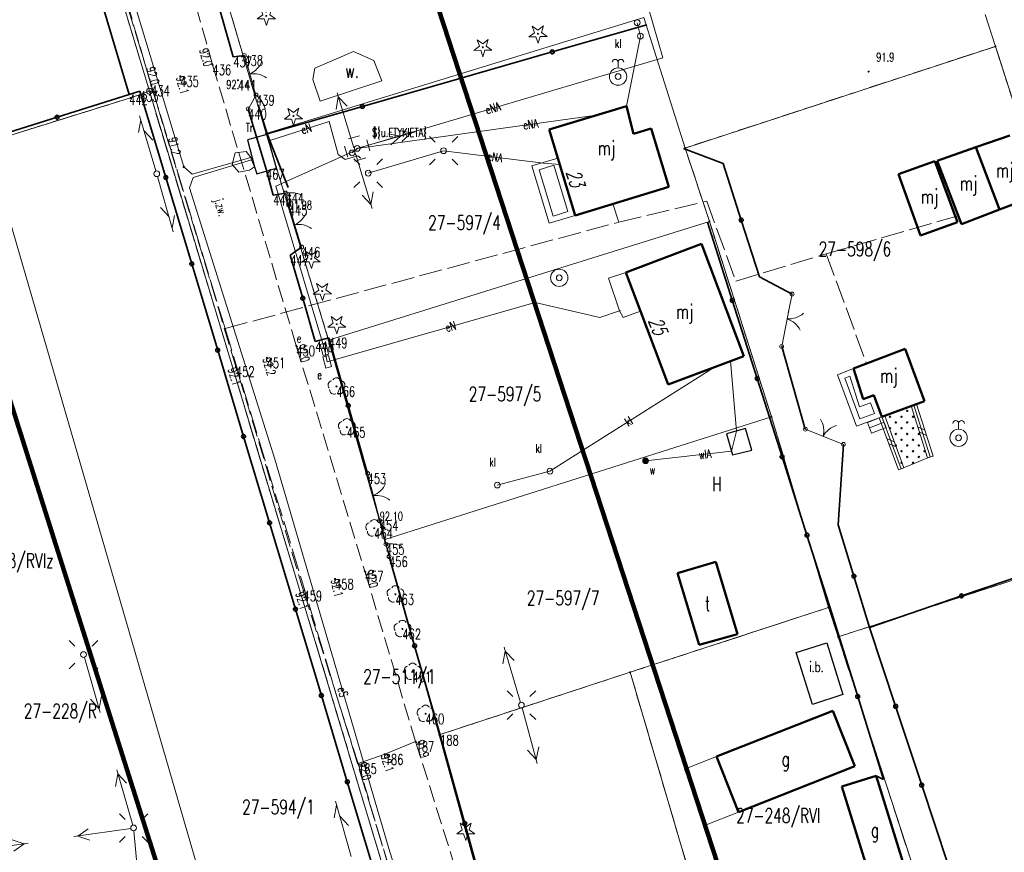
# Model space of a CAD drawing. Header units: metres. Extents: x 7542868 to 7543894, y 5828497 to 5830561.
# Tile 34 of 66: x 7543214 to 7543300, y 5829978 to 5830050. Entities that reach past the tile are written whole.
import ezdxf
from ezdxf.enums import TextEntityAlignment as Align

# ---------------------------------------------------------------- set-up
doc = ezdxf.new("R2010")
doc.units = ezdxf.units.M
for name, pattern in [('1', [0]), ('2_1', [0]), ('2_14', [1, -1]), ('2_BUIB12_02', [0]), ('2_BUIB12_03', [0]), ('2_KTJZ01', [2, 1.5, -0.5]), ('2_PTWP03', [0]), ('3_1', [0]), ('3_EGBB01', [0]), ('3_EGBI17', [0]), ('3_EGBS10', [0]), ('3_EGBS10G', [0]), ('3_EGBT07', [0]), ('3_EGBW14', [0]), ('4_1', [0]), ('4_14', [1, -1]), ('4_SUPE_01', [0]), ('4_SUPK_01', [0]), ('4_SUPT_01', [0]), ('4_SUPT_P_01', [2.5, 2, -0.5]), ('4_SUPW_01', [0]), ('4_SUSM03_02', [0]), ('4_SUUS03', [0]), ('4_SUUS12', [0]), ('GDE', [0]), ('GUK', [2, 1.5, -0.5]), ('GUZ', [1, 0.5, -0.5])]:
    doc.linetypes.add(name, pattern=pattern)
doc.layers.get('0').update_dxf_attribs({"color": 250, "linetype": 'CONTINUOUS', "lineweight": 100})
for name, color, linetype, lineweight in [('BUIB_E_T_6', 7, 'CONTINUOUS', 18), ('BUIB_L_1', 7, 'CONTINUOUS', 18), ('BUIB_L_10', 7, '2_BUIB12_02', 25), ('Dzialki', 7, 'GDE', 18), ('EADTD_T_0', 7, 'CONTINUOUS', 25), ('EGBB_E_T_0', 7, 'CONTINUOUS', 25), ('EGBB_L_0', 7, '3_EGBB01', 50), ('EGBE_L_0', 7, '3_EGBT07', 18), ('EGBE_L_3', 7, '3_EGBS10', 18), ('EGBE_L_6', 7, '3_EGBW14', 18), ('EGBE_L_8', 7, '3_1', 18), ('Kontury', 3, 'GUK', 18), ('KTJZ_E_T_0', 7, 'CONTINUOUS', 15), ('KTJZ_L_0', 7, '2_KTJZ01', 18), ('KTOK_L_1', 7, '2_1', 18), ('KTOK_L_3', 7, '2_1', 18), ('KTOK_L_4', 7, 'CONTINUOUS', 35), ('Numery_dzialek', 7, 'CONTINUOUS', 13), ('Numery_konturow', 3, 'CONTINUOUS', 13), ('Numery_uzytkow', 7, 'CONTINUOUS', 13), ('OBOP_T_0', 3, 'CONTINUOUS', 18), ('OBOP_T_1', 3, 'CONTINUOUS', 18), ('PIKIETY_T_0', 230, 'CONTINUOUS', 0), ('PTWP_E_T_2', 141, 'CONTINUOUS', 25), ('PTWP_L_2', 141, '2_1', 18), ('Punkty', 7, 'CONTINUOUS', 18), ('RTPW_T_0', 7, 'CONTINUOUS', 15), ('RTPW_T_1', 7, 'CONTINUOUS', 15), ('SUPE_E_T_2', 1, 'CONTINUOUS', 15), ('SUPE_E_T_3', 1, 'CONTINUOUS', 15), ('SUPE_L_2', 1, '4_SUPE_01', 18), ('SUPE_L_3', 1, '4_SUPE_01', 18), ('SUPK_E_T_1', 34, 'CONTINUOUS', 15), ('SUPK_L_1', 34, '4_SUPK_01', 18), ('SUPP_L_6', 30, '4_SUPT_P_01', 18), ('SUPT_L_0', 30, '4_SUPT_01', 18), ('SUPW_E_T_1', 5, 'CONTINUOUS', 15), ('SUPW_L_1', 5, '4_SUPW_01', 18), ('SUSM_L_4', 7, 'CONTINUOUS', 18), ('SUSM_T_0', 7, 'CONTINUOUS', 18), ('SUSM_T_3', 7, 'CONTINUOUS', 18), ('SUTE_T_0', 1, 'CONTINUOUS', 18), ('SUUE_E_T_0', 7, 'CONTINUOUS', 15), ('SUUE_E_T_1', 7, 'CONTINUOUS', 15), ('SUUE_E_T_2', 7, 'CONTINUOUS', 15), ('SUUE_L_1', 7, '4_SUUS12', 25), ('SUUE_T_0', 7, 'CONTINUOUS', 18), ('SUUE_T_3', 7, 'CONTINUOUS', 18), ('SUUK_E_T_3', 7, 'CONTINUOUS', 15), ('SUUK_T_2', 34, 'CONTINUOUS', 18), ('SUUK_T_4', 7, 'CONTINUOUS', 18), ('SUUW_E_T_0', 7, 'CONTINUOUS', 25), ('SUUW_E_T_8', 7, 'CONTINUOUS', 15), ('SUUW_L_0', 7, '4_1', 25), ('SUUW_T_1', 7, 'CONTINUOUS', 18), ('SUUW_T_11', 7, 'CONTINUOUS', 18), ('SUUW_T_2', 7, 'CONTINUOUS', 18), ('Uzytki', 7, 'GUZ', 18), ('ZASIEG_L_0', 3, '1', 100)]:
    doc.layers.add(name, color=color, linetype=linetype, lineweight=lineweight)
doc.styles.get("Standard").update_dxf_attribs({"font": 'Simplex.SHX', "width": 0.75})

# ---------------------------------------------------------------- blocks, each defined once
blk = doc.blocks.new('GRT')
at = {"linetype": 'CONTINUOUS'}
blk.add_circle((0, 0), 0.25, dxfattribs=at)
blk = doc.blocks.new('GRO')
at = {"linetype": 'CONTINUOUS'}
blk.add_circle((0, 0), 0.045, dxfattribs=at)
blk = doc.blocks.new('2_OBOP01_01')
at = {"linetype": 'CONTINUOUS'}
for p, q in [((-0.78225, -0.26495), (-0.3012, 0.09375)), ((-0.3012, 0.09375), (-0.4937, 0.6621)), ((-0.4937, 0.6621), (-0.0039, 0.31545)), ((-0.0039, 0.31545), (0.4771, 0.67415)), ((0.4771, 0.67415), (0.2988, 0.1012)), ((0.2988, 0.1012), (0.7886, -0.24545)), ((-0.18225, -0.2575), (-0.78225, -0.26495)), ((0.01025, -0.82585), (-0.18225, -0.2575)), ((0.1886, -0.2529), (0.01025, -0.82585)), ((0.7886, -0.24545), (0.1886, -0.2529))]:
    blk.add_line(p, q, dxfattribs=at)
blk.add_circle((0, 0), 0.045, dxfattribs=at)
blk = doc.blocks.new('2_OBOP02_01')
at = {"linetype": 'CONTINUOUS'}
blk.add_circle((0, 0), 0.045, dxfattribs=at)
for centre, start, end in [((-0.357, 0.116), 102.14447, 221.86002), ((0, 0.375), 30.14012, 149.85988), ((0.357, 0.116), 318.13998, 77.85553), ((-0.22, -0.303), 174.14818, 293.85423), ((0.22, -0.303), 246.14577, 5.85182)]:
    blk.add_arc(centre, 0.375, start, end, dxfattribs=at)
blk = doc.blocks.new('2_RTPW01')
at = {"linetype": 'CONTINUOUS'}
blk.add_circle((0, 0), 0.045, dxfattribs=at)
blk = doc.blocks.new('2_RTPW02')
at = {"linetype": 'CONTINUOUS'}
blk.add_circle((0, 0), 0.045, dxfattribs=at)
blk = doc.blocks.new('3_EGBW14_W')
at = {"linetype": 'CONTINUOUS'}
for radius in [0.06, 0.055, 0.05, 0.045, 0.04, 0.035, 0.03, 0.025, 0.02, 0.015, 0.01, 0.005]:
    blk.add_circle((0, 0), radius, dxfattribs=at)
blk = doc.blocks.new('4_SUSM04_01')
at = {"linetype": 'CONTINUOUS'}
blk.add_circle((0, 0), 0.25, dxfattribs=at)
blk = doc.blocks.new('4_SUSM01_01')
at = {"linetype": 'CONTINUOUS'}
for p, q in [((-0.742, 0.742), (-1.237, 1.237)), ((0.742, 0.742), (1.237, 1.237)), ((-0.742, -0.742), (-1.237, -1.237)), ((0.742, -0.742), (1.237, -1.237))]:
    blk.add_line(p, q, dxfattribs=at)
blk = doc.blocks.new('4_SUPS01_03')
at = {"linetype": 'CONTINUOUS'}
blk.add_circle((0, 0), 0.0625, dxfattribs=at)
blk = doc.blocks.new('4_SUUS18_01')
at = {"linetype": 'CONTINUOUS'}
for p, q in [((0.5, 0.25), (-0.5, 0.25)), ((-0.5, 0.25), (-0.5, -0.25)), ((0.5, -0.25), (0.5, 0.25)), ((-0.5, -0.25), (0.5, -0.25))]:
    blk.add_line(p, q, dxfattribs=at)
blk = doc.blocks.new('4_SUUS10')
at = {"linetype": 'CONTINUOUS'}
for p, q in [((-0.5, 1), (0.5, 1)), ((-1, -0.5), (-1, 0.5)), ((1, 0.5), (1, -0.5)), ((0.5, -1), (-0.5, -1))]:
    blk.add_line(p, q, dxfattribs=at)
blk.add_circle((0, 0), 0.0326, dxfattribs=at)
blk = doc.blocks.new('4_SUUS22_01')
at = {"linetype": 'CONTINUOUS'}
blk.add_circle((0, 0), 0.25, dxfattribs=at)
blk = doc.blocks.new('4_SUUS15_05')
at = {"linetype": 'CONTINUOUS'}
blk.add_circle((0, 0), 0.25, dxfattribs=at)
blk = doc.blocks.new('4_SUUS14')
at = {"linetype": 'CONTINUOUS'}
blk.add_line((0, 0.75), (0, 1.25), dxfattribs=at)
for radius in [0.75, 0.25]:
    blk.add_circle((0, 0), radius, dxfattribs=at)
for centre in [(-0.25, 1.25), (0.25, 1.25)]:
    blk.add_arc(centre, 0.25, 0, 180, dxfattribs=at)
blk = doc.blocks.new('4_SUUS13')
at = {"linetype": 'CONTINUOUS'}
for radius in [0.75, 0.25]:
    blk.add_circle((0, 0), radius, dxfattribs=at)
blk = doc.blocks.new('4_SUUS31_01')
at = {"linetype": 'CONTINUOUS'}
for radius in [0.25, 0.225, 0.2, 0.175, 0.15, 0.125, 0.1, 0.075, 0.05, 0.025, 0.00715]:
    blk.add_circle((0, 0), radius, dxfattribs=at)

msp = doc.modelspace()

# ---------------------------------------------------------------- linework, layer by layer
at = {"layer": 'BUIB_L_1', "linetype": '2_1'}
for p, q in [((7543291.767, 5830016.384), (7543292.244, 5830016.536)), ((7543293.198, 5830011.875), (7543291.767, 5830016.384)), ((7543293.674, 5830012.026), (7543292.244, 5830016.536)), ((7543289.005, 5830015.347), (7543289.474, 5830015.52)), ((7543290.668, 5830010.846), (7543289.005, 5830015.347)), ((7543291.137, 5830011.019), (7543289.474, 5830015.52)), ((7543292.959, 5830014.281), (7543292.339, 5830014.58)), ((7543290.306, 5830013.27), (7543289.67, 5830013.547)), ((7543293.102, 5830013.83), (7543292.482, 5830014.129)), ((7543290.472, 5830012.82), (7543289.837, 5830013.096)), ((7543293.198, 5830011.875), (7543293.674, 5830012.026)), ((7543290.668, 5830010.846), (7543291.137, 5830011.019))]:
    msp.add_line(p, q, dxfattribs=at)
at = {"layer": 'BUIB_L_10', "linetype": '2_BUIB12_03'}
for p, q in [((7543281.78, 5829994.97), (7543284.44, 5829995.81)), ((7543284.44, 5829995.81), (7543285.83, 5829991.32)), ((7543283.22, 5829990.46), (7543281.78, 5829994.97)), ((7543285.83, 5829991.32), (7543283.22, 5829990.46))]:
    msp.add_line(p, q, dxfattribs=at)
at = {"layer": 'Dzialki'}
for p, q in [((7543209.77, 5830096.65), (7543225.62, 5830043.73)), ((7543235.76, 5830040.05), (7543229.13, 5830062.54)), ((7543299.09, 5830047.62), (7543298.19, 5830050.39)), ((7543268.55, 5830050.14), (7543235.76, 5830040.05)), ((7543272.15, 5830038.79), (7543268.55, 5830050.14)), ((7543272.15, 5830038.79), (7543299.09, 5830047.62)), ((7543303.34, 5830034.42), (7543299.09, 5830047.62)), ((7543225.62, 5830043.73), (7543223.99, 5830043.15)), ((7543225.62, 5830043.73), (7543258.96, 5829933.02)), ((7543223.99, 5830043.15), (7543211.52, 5830039.27)), ((7543241.19, 5830022.1), (7543235.76, 5830040.05)), ((7543243.97, 5829927.55), (7543211.52, 5830039.27)), ((7543274.26, 5830032.41), (7543272.15, 5830038.79)), ((7543241.19, 5830022.1), (7543274.26, 5830032.41)), ((7543279.64, 5830015.45), (7543274.26, 5830032.41)), ((7543246.07, 5830004.79), (7543241.19, 5830022.1)), ((7543246.07, 5830004.79), (7543279.64, 5830015.45)), ((7543284.61, 5829998.88), (7543279.64, 5830015.45)), ((7543285.43, 5829996.33), (7543312.78, 5830005.21)), ((7543250.79, 5829987.82), (7543246.07, 5830004.79)), ((7543267.37, 5829993.25), (7543284.61, 5829998.88)), ((7543285.43, 5829996.33), (7543284.61, 5829998.88)), ((7543299.37, 5829953.5), (7543285.43, 5829996.33)), ((7543250.79, 5829987.82), (7543267.37, 5829993.25)), ((7543281.55, 5829945.05), (7543267.37, 5829993.25)), ((7543264.77, 5829937.09), (7543250.79, 5829987.82))]:
    msp.add_line(p, q, dxfattribs=at)
at = {"layer": 'EGBB_L_0', "linetype": '3_EGBB01'}
for p, q in [((7543267.06, 5830042.441), (7543260.333, 5830040.404)), ((7543267.667, 5830040.015), (7543267.06, 5830042.441)), ((7543260.333, 5830040.404), (7543262.595, 5830032.939)), ((7543269.194, 5830040.476), (7543267.667, 5830040.015)), ((7543270.729, 5830035.406), (7543269.194, 5830040.476)), ((7543297.389, 5830038.852), (7543300.353, 5830039.883)), ((7543294.037, 5830037.678), (7543297.389, 5830038.852)), ((7543297.389, 5830038.852), (7543299.457, 5830033.455)), ((7543290.66, 5830036.51), (7543293.83, 5830037.65)), ((7543293.83, 5830037.65), (7543295.81, 5830032.36)), ((7543296.146, 5830032.182), (7543294.037, 5830037.678)), ((7543292.59, 5830031.19), (7543290.66, 5830036.51)), ((7543262.595, 5830032.939), (7543270.729, 5830035.406)), ((7543302.39, 5830034.576), (7543299.457, 5830033.455)), ((7543299.457, 5830033.455), (7543296.146, 5830032.182)), ((7543295.81, 5830032.36), (7543292.59, 5830031.19)), ((7543267, 5830027.989), (7543273.574, 5830030.455)), ((7543273.574, 5830030.455), (7543277.232, 5830020.719)), ((7543267, 5830027.989), (7543268.274, 5830024.617)), ((7543268.274, 5830024.617), (7543270.659, 5830018.253)), ((7543286.78, 5830019.63), (7543291.26, 5830021.346)), ((7543291.26, 5830021.346), (7543292.942, 5830016.808)), ((7543277.232, 5830020.719), (7543270.659, 5830018.253)), ((7543287.6, 5830016.96), (7543286.78, 5830019.63)), ((7543288.54, 5830017.31), (7543287.6, 5830016.96)), ((7543289.239, 5830015.433), (7543288.54, 5830017.31)), ((7543292.942, 5830016.808), (7543289.239, 5830015.433)), ((7543274.807, 5830002.849), (7543271.483, 5830001.846)), ((7543276.701, 5829996.551), (7543274.807, 5830002.849)), ((7543271.483, 5830001.846), (7543273.357, 5829995.628)), ((7543273.357, 5829995.628), (7543276.701, 5829996.551)), ((7543274.874, 5829985.917), (7543284.968, 5829989.908)), ((7543284.968, 5829989.908), (7543286.872, 5829985.09)), ((7543274.874, 5829985.917), (7543276.778, 5829981.1)), ((7543286.872, 5829985.09), (7543276.778, 5829981.1)), ((7543285.764, 5829983.322), (7543288.748, 5829984.243)), ((7543288.748, 5829984.243), (7543291.491, 5829975.351)), ((7543288.507, 5829974.43), (7543285.764, 5829983.322))]:
    msp.add_line(p, q, dxfattribs=at)
at = {"layer": 'EGBE_L_0', "linetype": '3_EGBT07'}
for p, q in [((7543258.836, 5830037.232), (7543261.087, 5830037.915)), ((7543261.087, 5830037.915), (7543262.595, 5830032.939)), ((7543260.346, 5830032.256), (7543258.836, 5830037.232)), ((7543259.46, 5830036.899), (7543260.754, 5830037.291)), ((7543260.679, 5830032.88), (7543259.46, 5830036.899)), ((7543260.754, 5830037.291), (7543261.972, 5830033.272)), ((7543261.972, 5830033.272), (7543260.679, 5830032.88)), ((7543262.595, 5830032.939), (7543260.346, 5830032.256)), ((7543285.375, 5830019.095), (7543286.78, 5830019.63)), ((7543286.78, 5830019.63), (7543287.6, 5830016.96)), ((7543287.036, 5830014.616), (7543285.375, 5830019.095)), ((7543286.016, 5830018.804), (7543286.459, 5830018.973)), ((7543287.331, 5830015.259), (7543286.016, 5830018.804)), ((7543286.459, 5830018.973), (7543287.278, 5830016.306)), ((7543287.6, 5830016.96), (7543288.54, 5830017.31)), ((7543288.54, 5830017.31), (7543289.239, 5830015.433)), ((7543287.278, 5830016.306), (7543288.246, 5830016.667)), ((7543288.246, 5830016.667), (7543288.596, 5830015.728)), ((7543289.239, 5830015.433), (7543287.036, 5830014.616)), ((7543288.596, 5830015.728), (7543287.331, 5830015.259))]:
    msp.add_line(p, q, dxfattribs=at)
at = {"layer": 'EGBE_L_3', "linetype": '3_EGBS10'}
for p, q in [((7543289.239, 5830015.433), (7543287.97, 5830014.96)), ((7543289.59, 5830014.5), (7543289.239, 5830015.433)), ((7543288.32, 5830014.02), (7543289.59, 5830014.5))]:
    msp.add_line(p, q, dxfattribs=at)
at = {"layer": 'EGBE_L_3', "linetype": '3_1'}
for p, q in [((7543287.971, 5830014.957), (7543289.24, 5830015.43)), ((7543288.146, 5830014.489), (7543289.416, 5830014.962)), ((7543288.32, 5830014.02), (7543288.32, 5830014.02))]:
    msp.add_line(p, q, dxfattribs=at)
at = {"layer": 'EGBE_L_3', "linetype": '3_EGBS10G'}
msp.add_line((7543287.97, 5830014.96), (7543288.32, 5830014.02), dxfattribs=at)
at = {"layer": 'EGBE_L_6', "linetype": '3_EGBW14'}
for p, q in [((7543289.239, 5830015.433), (7543292.005, 5830016.459)), ((7543292.005, 5830016.459), (7543293.435, 5830011.95)), ((7543290.902, 5830010.932), (7543289.239, 5830015.433)), ((7543293.435, 5830011.95), (7543290.902, 5830010.932))]:
    msp.add_line(p, q, dxfattribs=at)
at = {"layer": 'EGBE_L_8', "linetype": '3_EGBI17'}
for p, q in [((7543267, 5830027.989), (7543265.494, 5830027.488)), ((7543265.494, 5830027.488), (7543266.439, 5830024.641)), ((7543268.274, 5830024.617), (7543267, 5830027.989)), ((7543266.439, 5830024.641), (7543266.778, 5830024.066)), ((7543266.778, 5830024.066), (7543268.274, 5830024.617)), ((7543272.082, 5829984.817), (7543274.874, 5829985.917)), ((7543274.874, 5829985.917), (7543276.778, 5829981.099)), ((7543273.986, 5829980), (7543272.082, 5829984.817)), ((7543276.778, 5829981.099), (7543273.986, 5829980))]:
    msp.add_line(p, q, dxfattribs=at)
at = {"layer": 'Kontury'}
for p, q in [((7543299.09, 5830047.62), (7543272.15, 5830038.79)), ((7543303.34, 5830034.42), (7543299.09, 5830047.62)), ((7543223.99, 5830043.15), (7543225.62, 5830043.73)), ((7543225.62, 5830043.73), (7543258.96, 5829933.02)), ((7543211.52, 5830039.27), (7543223.99, 5830043.15)), ((7543272.15, 5830038.79), (7543274.26, 5830032.41)), ((7543274.26, 5830032.41), (7543279.64, 5830015.45)), ((7543279.64, 5830015.45), (7543284.61, 5829998.88)), ((7543285.43, 5829996.33), (7543312.78, 5830005.21)), ((7543284.61, 5829998.88), (7543267.37, 5829993.25)), ((7543299.37, 5829953.5), (7543285.43, 5829996.33)), ((7543250.79, 5829987.82), (7543267.37, 5829993.25)), ((7543267.37, 5829993.25), (7543281.55, 5829945.05)), ((7543264.77, 5829937.09), (7543250.79, 5829987.82))]:
    msp.add_line(p, q, dxfattribs=at)
at = {"layer": 'KTJZ_L_0', "linetype": '2_KTJZ01'}
for p, q in [((7543224.2, 5830070.41), (7543231.11, 5830046.03)), ((7543225.78, 5830044.21), (7543218.7, 5830068.7)), ((7543231.11, 5830046.03), (7543238.38, 5830021.61)), ((7543233.14, 5830019.8), (7543225.78, 5830044.21)), ((7543238.38, 5830021.61), (7543244.33, 5830002.02)), ((7543239.01, 5830000.32), (7543233.14, 5830019.8)), ((7543244.33, 5830002.02), (7543248.74, 5829987.23)), ((7543243.74, 5829985.32), (7543239.01, 5830000.32)), ((7543248.74, 5829987.23), (7543256.63, 5829962.12)), ((7543250.96, 5829961.14), (7543243.74, 5829985.32))]:
    msp.add_line(p, q, dxfattribs=at)
at = {"layer": 'KTJZ_L_0', "linetype": '2_14'}
for p, q in [((7543246.06, 5829986.12), (7543248.74, 5829987.23)), ((7543248.74, 5829987.23), (7543246.06, 5829986.12)), ((7543243.74, 5829985.32), (7543246.06, 5829986.12)), ((7543246.06, 5829986.12), (7543243.74, 5829985.32))]:
    msp.add_line(p, q, dxfattribs=at)
at = {"layer": 'KTOK_L_1'}
for p, q in [((7543233.87, 5830046.83), (7543234.199, 5830045.71)), ((7543234.129, 5830045.95), (7543234.551, 5830044.51)), ((7543234.551, 5830044.51), (7543234.88, 5830043.39)), ((7543237.72, 5830033.83), (7543238.096, 5830032.607)), ((7543238.023, 5830032.846), (7543238.464, 5830031.413)), ((7543238.464, 5830031.413), (7543238.84, 5830030.19)), ((7543281.43, 5830026.1), (7543281.101, 5830024.438)), ((7543281.15, 5830024.683), (7543280.859, 5830023.212)), ((7543280.859, 5830023.212), (7543280.53, 5830021.55)), ((7543282.58, 5830014.37), (7543283.66, 5830013.937)), ((7543283.428, 5830014.03), (7543284.82, 5830013.473)), ((7543284.82, 5830013.473), (7543285.9, 5830013.04)), ((7543244.57, 5830010.52), (7543244.94, 5830009.08)), ((7543244.877, 5830009.323), (7543245.25, 5830007.87)), ((7543245.25, 5830007.87), (7543245.62, 5830006.43))]:
    msp.add_line(p, q, dxfattribs=at)
for centre in [(7543233.87, 5830046.83), (7543234.88, 5830043.39), (7543237.72, 5830033.83), (7543238.84, 5830030.19), (7543281.43, 5830026.1), (7543280.53, 5830021.55), (7543282.58, 5830014.37), (7543285.9, 5830013.04), (7543244.57, 5830010.52), (7543245.62, 5830006.43)]:
    msp.add_circle(centre, 0.17, dxfattribs=at)
for centre, start, end in [((7543233.517, 5830047.053), 294.30694, 338.38131), ((7543234.633, 5830043.251), 54.34366, 98.41803), ((7543237.397, 5830033.941), 295.04718, 339.12155), ((7543238.562, 5830030.155), 55.0839, 99.15828), ((7543281.117, 5830025.944), 266.75565, 310.83003), ((7543280.349, 5830022.058), 26.79237, 70.86675), ((7543282.182, 5830014.231), 346.1133, 30.18767), ((7543285.86, 5830012.758), 106.15002, 150.22439), ((7543244.304, 5830010.446), 292.3427, 336.41707), ((7543245.289, 5830006.609), 52.37942, 96.45379)]:
    msp.add_arc(centre, 2, start, end, dxfattribs=at)
at = {"layer": 'KTOK_L_3'}
for p, q in [((7543234.54, 5830042.785), (7543234.2, 5830042.18)), ((7543234.88, 5830043.39), (7543234.54, 5830042.785)), ((7543234.88, 5830043.39), (7543234.958, 5830043.325)), ((7543234.958, 5830043.325), (7543235.036, 5830043.26)), ((7543235.036, 5830043.26), (7543235.106, 5830043.2)), ((7543235.106, 5830043.2), (7543235.175, 5830043.118)), ((7543235.175, 5830043.118), (7543235.24, 5830043.05)), ((7543235.24, 5830043.05), (7543235.3, 5830042.974)), ((7543235.3, 5830042.974), (7543235.356, 5830042.889)), ((7543235.356, 5830042.889), (7543235.416, 5830042.813)), ((7543235.416, 5830042.813), (7543235.459, 5830042.725)), ((7543235.459, 5830042.725), (7543235.51, 5830042.633)), ((7543235.51, 5830042.633), (7543235.544, 5830042.55)), ((7543235.544, 5830042.55), (7543235.586, 5830042.462)), ((7543235.586, 5830042.462), (7543235.615, 5830042.372)), ((7543235.615, 5830042.372), (7543235.645, 5830042.281)), ((7543235.645, 5830042.281), (7543235.669, 5830042.182)), ((7543235.669, 5830042.182), (7543235.673, 5830042.148)), ((7543237.44, 5830034.88), (7543237.54, 5830034.892)), ((7543237.44, 5830034.88), (7543237.58, 5830034.355)), ((7543237.54, 5830034.892), (7543237.641, 5830034.904)), ((7543237.641, 5830034.904), (7543237.731, 5830034.913)), ((7543237.731, 5830034.913), (7543237.835, 5830034.91)), ((7543237.835, 5830034.91), (7543237.928, 5830034.913)), ((7543237.928, 5830034.913), (7543238.022, 5830034.908)), ((7543238.022, 5830034.908), (7543238.119, 5830034.896)), ((7543238.119, 5830034.896), (7543238.213, 5830034.891)), ((7543238.213, 5830034.891), (7543238.302, 5830034.87)), ((7543238.302, 5830034.87), (7543238.4, 5830034.851)), ((7543238.4, 5830034.851), (7543238.479, 5830034.827)), ((7543237.58, 5830034.355), (7543237.72, 5830033.83)), ((7543238.479, 5830034.827), (7543238.567, 5830034.806)), ((7543238.567, 5830034.806), (7543238.648, 5830034.775)), ((7543238.648, 5830034.775), (7543238.729, 5830034.744)), ((7543238.729, 5830034.744), (7543238.811, 5830034.706)), ((7543238.811, 5830034.706), (7543238.836, 5830034.69)), ((7543246.16, 5830004.38), (7543246.261, 5830004.391)), ((7543246.16, 5830004.38), (7543246.3, 5830003.84)), ((7543246.261, 5830004.391), (7543246.361, 5830004.401)), ((7543246.361, 5830004.401), (7543246.452, 5830004.41)), ((7543246.452, 5830004.41), (7543246.556, 5830004.406)), ((7543246.556, 5830004.406), (7543246.649, 5830004.407)), ((7543246.649, 5830004.407), (7543246.743, 5830004.401)), ((7543246.743, 5830004.401), (7543246.84, 5830004.387)), ((7543246.84, 5830004.387), (7543246.935, 5830004.381)), ((7543246.935, 5830004.381), (7543247.023, 5830004.358)), ((7543247.023, 5830004.358), (7543247.121, 5830004.337)), ((7543247.121, 5830004.337), (7543247.2, 5830004.312)), ((7543247.2, 5830004.312), (7543247.289, 5830004.289)), ((7543247.289, 5830004.289), (7543247.37, 5830004.256)), ((7543247.37, 5830004.256), (7543247.451, 5830004.223)), ((7543247.451, 5830004.223), (7543247.533, 5830004.183)), ((7543247.533, 5830004.183), (7543247.558, 5830004.166)), ((7543246.3, 5830003.84), (7543246.44, 5830003.3))]:
    msp.add_line(p, q, dxfattribs=at)
for centre in [(7543234.88, 5830043.39), (7543234.2, 5830042.18), (7543237.44, 5830034.88), (7543237.72, 5830033.83), (7543246.16, 5830004.38), (7543246.44, 5830003.3)]:
    msp.add_circle(centre, 0.17, dxfattribs=at)
at = {"layer": 'KTOK_L_4'}
for p, q in [((7543232.91, 5830046.72), (7543230.7, 5830054.425)), ((7543221.517, 5830051.319), (7543223.87, 5830043.44)), ((7543268.82, 5830049.497), (7543260.602, 5830047.139)), ((7543233.87, 5830046.83), (7543232.91, 5830046.72)), ((7543260.602, 5830047.139), (7543252.384, 5830044.781)), ((7543252.384, 5830044.781), (7543244.115, 5830042.4)), ((7543223.87, 5830043.44), (7543217.609, 5830041.469)), ((7543224.8, 5830043.73), (7543223.87, 5830043.44)), ((7543227.051, 5830036.23), (7543224.8, 5830043.73)), ((7543235.846, 5830040.019), (7543235.072, 5830042.553)), ((7543235.75, 5830036.95), (7543234.2, 5830042.18)), ((7543244.115, 5830042.4), (7543235.846, 5830040.019)), ((7543217.609, 5830041.469), (7543211.348, 5830039.498)), ((7543235.846, 5830040.019), (7543237.664, 5830035.375)), ((7543275.44, 5830037.45), (7543272.01, 5830038.74)), ((7543277.02, 5830032.53), (7543275.44, 5830037.45)), ((7543236.38, 5830034.71), (7543235.75, 5830036.95)), ((7543229.302, 5830028.73), (7543227.051, 5830036.23)), ((7543237.44, 5830034.88), (7543236.38, 5830034.71)), ((7543274.08, 5830032.36), (7543276.242, 5830025.562)), ((7543278.6, 5830027.61), (7543277.02, 5830032.53)), ((7543238.84, 5830030.19), (7543237.86, 5830029.49)), ((7543237.86, 5830029.49), (7543238.945, 5830025.74)), ((7543231.553, 5830021.23), (7543229.302, 5830028.73)), ((7543281.43, 5830026.1), (7543278.6, 5830027.61)), ((7543238.945, 5830025.74), (7543240.03, 5830021.99)), ((7543276.242, 5830025.562), (7543278.404, 5830018.764)), ((7543240.03, 5830021.99), (7543241.21, 5830022.31)), ((7543241.21, 5830022.31), (7543242.89, 5830016.415)), ((7543233.804, 5830013.73), (7543231.553, 5830021.23)), ((7543282.58, 5830014.37), (7543280.53, 5830021.55)), ((7543278.404, 5830018.764), (7543280.566, 5830011.966)), ((7543242.89, 5830016.415), (7543244.57, 5830010.52)), ((7543236.056, 5830006.23), (7543233.804, 5830013.73)), ((7543285.44, 5830006.05), (7543285.9, 5830013.04)), ((7543280.566, 5830011.966), (7543282.728, 5830005.168)), ((7543238.307, 5829998.73), (7543236.056, 5830006.23)), ((7543246.16, 5830004.38), (7543245.62, 5830006.43)), ((7543286.8, 5830001.595), (7543285.44, 5830006.05)), ((7543282.728, 5830005.168), (7543284.89, 5829998.37)), ((7543248.655, 5829995.545), (7543246.44, 5830003.3)), ((7543296.143, 5829999.88), (7543304.127, 5830002.62)), ((7543288.16, 5829997.14), (7543286.8, 5830001.595)), ((7543288.16, 5829997.14), (7543296.143, 5829999.88)), ((7543240.558, 5829991.23), (7543238.307, 5829998.73)), ((7543284.89, 5829998.37), (7543287.13, 5829991.145)), ((7543288.16, 5829997.14), (7543290.425, 5829990.293)), ((7543250.87, 5829987.79), (7543248.655, 5829995.545)), ((7543242.809, 5829983.73), (7543240.558, 5829991.23)), ((7543287.13, 5829991.145), (7543289.37, 5829983.92)), ((7543290.425, 5829990.293), (7543292.69, 5829983.447)), ((7543253.013, 5829980.12), (7543250.87, 5829987.79)), ((7543245.06, 5829976.23), (7543242.809, 5829983.73)), ((7543289.37, 5829983.92), (7543288.748, 5829984.243)), ((7543292.69, 5829983.447), (7543294.955, 5829976.6)), ((7543255.155, 5829972.45), (7543253.013, 5829980.12))]:
    msp.add_line(p, q, dxfattribs=at)
for centre in [(7543260.602, 5830047.139), (7543244.115, 5830042.4), (7543217.609, 5830041.469), (7543227.051, 5830036.23), (7543277.02, 5830032.53), (7543229.302, 5830028.73), (7543238.945, 5830025.74), (7543276.242, 5830025.562), (7543231.553, 5830021.23), (7543278.404, 5830018.764), (7543242.89, 5830016.415), (7543233.804, 5830013.73), (7543280.566, 5830011.966), (7543236.056, 5830006.23), (7543282.728, 5830005.168), (7543286.8, 5830001.595), (7543296.143, 5829999.88), (7543238.307, 5829998.73), (7543248.655, 5829995.545), (7543240.558, 5829991.23), (7543287.13, 5829991.145), (7543290.425, 5829990.293), (7543242.809, 5829983.73), (7543292.69, 5829983.447), (7543253.013, 5829980.12)]:
    msp.add_circle(centre, 0.17, dxfattribs=at)
at = {"layer": 'PTWP_L_2', "linetype": '2_PTWP03'}
for p, q in [((7543240.003, 5830045.733), (7543243.333, 5830047.177)), ((7543243.333, 5830047.177), (7543245.109, 5830046.409)), ((7543245.109, 5830046.409), (7543245.811, 5830044.643)), ((7543239.811, 5830044.753), (7543240.003, 5830045.733)), ((7543240.443, 5830042.856), (7543239.811, 5830044.753)), ((7543245.811, 5830044.643), (7543240.443, 5830042.856))]:
    msp.add_line(p, q, dxfattribs=at)
at = {"layer": 'SUPE_L_2', "linetype": '4_SUPE_01'}
for p, q in [((7543219.68, 5830066.8), (7543228.61, 5830037.15)), ((7543243.912, 5830038.826), (7543248.719, 5830040.202)), ((7543246.322, 5830040.036), (7543247.421, 5830039.831)), ((7543247.284, 5830040.312), (7543248.383, 5830040.106)), ((7543247.559, 5830039.35), (7543248.383, 5830040.106)), ((7543246.597, 5830039.075), (7543247.421, 5830039.831)), ((7543233.06, 5830038.36), (7543232.8, 5830037.35)), ((7543234.03, 5830038.5), (7543233.06, 5830038.36)), ((7543234.43, 5830037.97), (7543234.03, 5830038.5)), ((7543229.33, 5830036.53), (7543234.43, 5830037.97)), ((7543234.48, 5830037.77), (7543229.41, 5830036.23)), ((7543234.43, 5830037.97), (7543234.48, 5830037.77)), ((7543234.48, 5830037.77), (7543234.43, 5830037.97)), ((7543234.75, 5830037.17), (7543234.48, 5830037.77)), ((7543228.61, 5830037.15), (7543229.33, 5830036.53)), ((7543232.8, 5830037.35), (7543233.39, 5830036.7)), ((7543233.39, 5830036.7), (7543234.33, 5830036.88)), ((7543234.33, 5830036.88), (7543234.75, 5830037.17)), ((7543229.41, 5830036.23), (7543229.1, 5830035.33)), ((7543229.1, 5830035.33), (7543236.52, 5830011.77)), ((7543236.52, 5830011.77), (7543246.41, 5829977.94)), ((7543246.41, 5829977.94), (7543257.49, 5829942.4))]:
    msp.add_line(p, q, dxfattribs=at)
at = {"layer": 'SUPE_L_3', "linetype": '4_SUPE_01'}
for p, q in [((7543268.909, 5830051.135), (7543270.201, 5830046.634)), ((7543270.201, 5830046.634), (7543243.672, 5830038.758)), ((7543243.378, 5830038.803), (7543241.918, 5830043.585)), ((7543241.834, 5830042.148), (7543242.02, 5830043.25)), ((7543242.79, 5830042.44), (7543242.02, 5830043.25)), ((7543236, 5830039.42), (7543241.23, 5830041.09)), ((7543241.23, 5830041.09), (7543242.03, 5830038.22)), ((7543243.672, 5830038.758), (7543264.448, 5830041.65)), ((7543236.613, 5830035.478), (7543243.427, 5830038.542)), ((7543244.962, 5830033.536), (7543243.523, 5830038.324)), ((7543244.627, 5830036.604), (7543251.174, 5830038.56)), ((7543251.174, 5830038.56), (7543259.843, 5830037.48)), ((7543242.03, 5830038.22), (7543242.61, 5830037.8)), ((7543242.61, 5830037.8), (7543243.71, 5830038.12)), ((7543243.71, 5830038.12), (7543243.98, 5830037.92)), ((7543259.843, 5830037.48), (7543261.258, 5830037.35)), ((7543240.823, 5830021.315), (7543236.613, 5830035.478)), ((7543244.862, 5830033.871), (7543245.053, 5830034.973)), ((7543244.862, 5830033.871), (7543244.095, 5830034.685)), ((7543241.07, 5830020.227), (7543259.135, 5830025.376)), ((7543259.135, 5830025.376), (7543264.731, 5830024.073)), ((7543264.731, 5830024.073), (7543266.439, 5830024.641)), ((7543266.439, 5830024.641), (7543266.547, 5830024.681)), ((7543241.07, 5830020.227), (7543240.823, 5830021.315)), ((7543256.329, 5829993.981), (7543256.52, 5829995.082)), ((7543257.859, 5829990.629), (7543256.42, 5829995.417)), ((7543257.287, 5829994.269), (7543256.52, 5829995.082)), ((7543221.36, 5829989.741), (7543219.974, 5829994.545)), ((7543221.263, 5829990.078), (7543220.505, 5829990.9)), ((7543221.263, 5829990.078), (7543221.466, 5829991.177)), ((7543259.308, 5829985.324), (7543257.996, 5829990.148)), ((7543259.216, 5829985.661), (7543258.471, 5829986.495)), ((7543259.216, 5829985.661), (7543259.436, 5829986.757)), ((7543222.688, 5829983.332), (7543222.892, 5829984.431)), ((7543224.181, 5829979.964), (7543222.795, 5829984.768)), ((7543223.649, 5829983.609), (7543222.892, 5829984.431)), ((7543224.002, 5829979.688), (7543219.054, 5829978.97)), ((7543220.318, 5829979.658), (7543219.401, 5829979.02)), ((7543224.724, 5829974.495), (7543224.272, 5829979.475)), ((7543214.761, 5829978.347), (7543213.7, 5829978.698)), ((7543220.462, 5829978.669), (7543219.401, 5829979.02)), ((7543215.108, 5829978.397), (7543210.16, 5829977.679)), ((7543214.761, 5829978.347), (7543213.844, 5829977.708))]:
    msp.add_line(p, q, dxfattribs=at)
at = {"layer": 'SUPK_L_1', "linetype": '4_SUPK_01'}
for p, q in [((7543267.979, 5830049.679), (7543268.257, 5830048.52)), ((7543268.257, 5830048.52), (7543267.06, 5830042.441)), ((7543260.41, 5830010.72), (7543274.685, 5830019.763)), ((7543255.837, 5830009.508), (7543260.41, 5830010.72))]:
    msp.add_line(p, q, dxfattribs=at)
at = {"layer": 'SUPK_L_1', "linetype": '4_1'}
for p, q in [((7543268.257, 5830048.52), (7543267.979, 5830049.679)), ((7543267.06, 5830042.441), (7543268.257, 5830048.52)), ((7543274.685, 5830019.763), (7543260.41, 5830010.72)), ((7543260.41, 5830010.72), (7543255.837, 5830009.508))]:
    msp.add_line(p, q, dxfattribs=at)
at = {"layer": 'SUPP_L_6', "linetype": '4_SUPT_P_01'}
for p, q in [((7543215.696, 5830077.62), (7543232.194, 5830023.111)), ((7543266.394, 5830032.359), (7543274.018, 5830034.169)), ((7543274.018, 5830034.169), (7543276.544, 5830027.212)), ((7543266.394, 5830032.359), (7543265.872, 5830033.932)), ((7543232.194, 5830023.111), (7543266.394, 5830032.359)), ((7543284.407, 5830029.595), (7543295.867, 5830032.907)), ((7543276.544, 5830027.212), (7543284.407, 5830029.595)), ((7543284.407, 5830029.595), (7543287.894, 5830020.059)), ((7543232.194, 5830023.111), (7543250.352, 5829963.395))]:
    msp.add_line(p, q, dxfattribs=at)
at = {"layer": 'SUPT_L_0', "linetype": '4_SUPT_01'}
for p, q in [((7543224.871, 5830041.254), (7543224.676, 5830040.153)), ((7543224.771, 5830041.589), (7543226.193, 5830036.796)), ((7543225.155, 5830040.295), (7543225.919, 5830039.479)), ((7543227.702, 5830031.507), (7543226.333, 5830036.316)), ((7543227.332, 5830032.805), (7543226.578, 5830033.63)), ((7543227.606, 5830031.843), (7543227.813, 5830032.942)), ((7543243.153, 5829977.243), (7543241.783, 5829982.052)), ((7543241.672, 5829980.617), (7543241.879, 5829981.715)), ((7543242.908, 5829979.929), (7543242.153, 5829980.754))]:
    msp.add_line(p, q, dxfattribs=at)
at = {"layer": 'SUPW_L_1', "linetype": '4_SUPW_01'}
for p, q in [((7543276.614, 5830014.206), (7543276.089, 5830020.29)), ((7543268.715, 5830011.618), (7543276.184, 5830012.447))]:
    msp.add_line(p, q, dxfattribs=at)
at = {"layer": 'SUPW_L_1', "linetype": '4_1'}
for p, q in [((7543276.614, 5830014.206), (7543276.089, 5830020.29)), ((7543276.184, 5830012.447), (7543276.614, 5830014.206)), ((7543268.715, 5830011.618), (7543276.184, 5830012.447))]:
    msp.add_line(p, q, dxfattribs=at)
at = {"layer": 'SUPW_L_1', "linetype": '4_14'}
msp.add_line((7543276.184, 5830012.447), (7543276.614, 5830014.206), dxfattribs=at)
at = {"layer": 'SUSM_L_4', "linetype": '4_SUSM03_02'}
for p, q in [((7543243.352, 5830038.477), (7543243.224, 5830038.365)), ((7543243.608, 5830038.702), (7543243.48, 5830038.589))]:
    msp.add_line(p, q, dxfattribs=at)
for centre in [(7543243.224, 5830038.365), (7543243.672, 5830038.758)]:
    msp.add_circle(centre, 0.25, dxfattribs=at)
at = {"layer": 'SUUE_L_1', "linetype": '4_SUUS12'}
for p, q in [((7543235.83, 5830039.96), (7543234.13, 5830039.5)), ((7543234.13, 5830039.5), (7543234.75, 5830037.17)), ((7543236, 5830039.42), (7543235.83, 5830039.96)), ((7543236.66, 5830037.04), (7543236, 5830039.42)), ((7543234.75, 5830037.17), (7543234.94, 5830036.56)), ((7543234.94, 5830036.56), (7543236.66, 5830037.04))]:
    msp.add_line(p, q, dxfattribs=at)
at = {"layer": 'SUUW_L_0', "linetype": '4_SUUS03'}
for p, q in [((7543277.399, 5830014.432), (7543275.749, 5830013.957)), ((7543277.939, 5830012.552), (7543277.399, 5830014.432)), ((7543275.749, 5830013.957), (7543276.272, 5830012.141)), ((7543276.272, 5830012.141), (7543277.939, 5830012.552))]:
    msp.add_line(p, q, dxfattribs=at)
at = {"layer": 'Uzytki'}
for p, q in [((7543225.62, 5830043.73), (7543209.77, 5830096.65)), ((7543229.13, 5830062.54), (7543235.76, 5830040.05)), ((7543272.15, 5830038.79), (7543299.09, 5830047.62)), ((7543299.09, 5830047.62), (7543303.34, 5830034.42)), ((7543225.62, 5830043.73), (7543223.99, 5830043.15)), ((7543258.96, 5829933.02), (7543225.62, 5830043.73)), ((7543223.99, 5830043.15), (7543211.52, 5830039.27)), ((7543235.76, 5830040.05), (7543241.19, 5830022.1)), ((7543274.26, 5830032.41), (7543272.15, 5830038.79)), ((7543279.64, 5830015.45), (7543274.26, 5830032.41)), ((7543241.19, 5830022.1), (7543246.07, 5830004.79)), ((7543284.61, 5829998.88), (7543279.64, 5830015.45)), ((7543285.43, 5829996.33), (7543312.78, 5830005.21)), ((7543246.07, 5830004.79), (7543250.79, 5829987.82)), ((7543267.37, 5829993.25), (7543284.61, 5829998.88)), ((7543299.37, 5829953.5), (7543285.43, 5829996.33)), ((7543250.79, 5829987.82), (7543267.37, 5829993.25)), ((7543267.37, 5829993.25), (7543281.55, 5829945.05)), ((7543250.79, 5829987.82), (7543264.77, 5829937.09))]:
    msp.add_line(p, q, dxfattribs=at)
at = {"layer": 'ZASIEG_L_0', "linetype": '1'}
for p, q in [((7543179.669, 5830268.658), (7543290.622, 5829928.644)), ((7543244.256, 5829919.764), (7543137.16, 5830258.11))]:
    msp.add_line(p, q, dxfattribs=at)

# ---------------------------------------------------------------- block references
at = {"layer": 'EGBE_L_6'}
for p in [(7543289.935, 5830015.45), (7543290.935, 5830015.45), (7543291.435, 5830015.95), (7543291.935, 5830015.45), (7543289.935, 5830014.45), (7543290.435, 5830014.95), (7543290.935, 5830014.45), (7543291.435, 5830014.95), (7543291.935, 5830014.45), (7543290.435, 5830013.95), (7543290.935, 5830013.45), (7543291.435, 5830013.95), (7543291.935, 5830013.45), (7543292.435, 5830013.95), (7543290.435, 5830012.95), (7543291.435, 5830012.95), (7543292.435, 5830012.95), (7543290.935, 5830012.45), (7543291.435, 5830011.95), (7543291.935, 5830012.45), (7543292.435, 5830011.95), (7543292.935, 5830012.45), (7543290.935, 5830011.45), (7543291.935, 5830011.45)]:
    msp.add_blockref('3_EGBW14_W', p, dxfattribs=at)
at = {"layer": 'OBOP_T_0'}
for p in [(7543235.775, 5830050.268), (7543259.368, 5830048.719), (7543254.576, 5830047.54), (7543238.134, 5830041.567), (7543239.676, 5830029.16), (7543240.634, 5830026.358), (7543241.888, 5830023.482), (7543253.095, 5829979.465)]:
    msp.add_blockref('2_OBOP01_01', p, dxfattribs=at)
at = {"layer": 'OBOP_T_1'}
for p in [(7543241.87, 5830018.08), (7543242.77, 5830014.54), (7543245.15, 5830005.76), (7543246.99, 5830000.02), (7543247.6, 5829997.01), (7543248.48, 5829993.29), (7543249.61, 5829989.64)]:
    msp.add_blockref('2_OBOP02_01', p, dxfattribs=at)
at = {"layer": 'Punkty'}
for name, p in [('GRO', (7543299.09, 5830047.62)), ('GRT', (7543225.62, 5830043.73)), ('GRO', (7543223.99, 5830043.15)), ('GRO', (7543235.76, 5830040.05)), ('GRO', (7543272.15, 5830038.79)), ('GRO', (7543274.26, 5830032.41)), ('GRO', (7543241.19, 5830022.1)), ('GRO', (7543279.64, 5830015.45)), ('GRO', (7543246.07, 5830004.79)), ('GRO', (7543284.61, 5829998.88)), ('GRO', (7543285.43, 5829996.33)), ('GRO', (7543267.37, 5829993.25)), ('GRO', (7543250.79, 5829987.82))]:
    msp.add_blockref(name, p, dxfattribs=at)
at = {"layer": 'RTPW_T_0'}
for p in [(7543231.11, 5830046.03), (7543225.78, 5830044.21), (7543228.3, 5830045.02), (7543238.38, 5830021.61), (7543235.81, 5830020.57), (7543233.14, 5830019.8), (7543244.33, 5830002.02), (7543241.74, 5830001.35), (7543239.01, 5830000.32), (7543248.74, 5829987.23), (7543246.06, 5829986.12), (7543243.74, 5829985.32)]:
    msp.add_blockref('2_RTPW01', p, dxfattribs=at)
at = {"layer": 'RTPW_T_0', "rotation": 269.9999974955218}
msp.add_blockref('2_RTPW01', (7543288.082, 5830045.428), dxfattribs=at)
at = {"layer": 'RTPW_T_1'}
for p in [(7543233.31, 5830044.68), (7543237.72, 5830033.83), (7543245.62, 5830006.43)]:
    msp.add_blockref('2_RTPW02', p, dxfattribs=at)
at = {"layer": 'SUSM_T_0'}
for p in [(7543251.174, 5830038.56), (7543244.627, 5830036.604), (7543219.904, 5829994.785), (7543257.931, 5829990.39), (7543224.25, 5829979.723)]:
    msp.add_blockref('4_SUSM01_01', p, dxfattribs=at)
at = {"layer": 'SUSM_T_3'}
for p in [(7543251.174, 5830038.56), (7543226.264, 5830036.556), (7543244.627, 5830036.604), (7543219.904, 5829994.785), (7543257.931, 5829990.39), (7543224.25, 5829979.723)]:
    msp.add_blockref('4_SUSM04_01', p, dxfattribs=at)
at = {"layer": 'SUTE_T_0'}
msp.add_blockref('4_SUPS01_03', (7543228.61, 5830037.15), dxfattribs=at)
at = {"layer": 'SUUE_T_0', "rotation": 16.0453337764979}
msp.add_blockref('4_SUUS10', (7543243.672, 5830038.758), dxfattribs=at)
at = {"layer": 'SUUE_T_3'}
for p, rotation in [((7543240.823, 5830021.315), 284.5104201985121), ((7543241.07, 5830020.227), 285.08007846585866)]:
    msp.add_blockref('4_SUUS18_01', p, dxfattribs=dict(at, rotation=rotation))
at = {"layer": 'SUUK_T_2'}
for p in [(7543267.979, 5830049.679), (7543268.257, 5830048.52), (7543260.41, 5830010.72), (7543255.837, 5830009.508)]:
    msp.add_blockref('4_SUUS15_05', p, dxfattribs=at)
at = {"layer": 'SUUK_T_4'}
for p in [(7543267.979, 5830049.679), (7543268.257, 5830048.52), (7543260.41, 5830010.72), (7543255.837, 5830009.508)]:
    msp.add_blockref('4_SUUS22_01', p, dxfattribs=at)
at = {"layer": 'SUUW_T_1'}
msp.add_blockref('4_SUUS13', (7543261.213, 5830027.518), dxfattribs=at)
at = {"layer": 'SUUW_T_11'}
msp.add_blockref('4_SUUS31_01', (7543268.715, 5830011.618), dxfattribs=at)
at = {"layer": 'SUUW_T_2'}
for p in [(7543266.322, 5830044.996), (7543295.895, 5830013.618)]:
    msp.add_blockref('4_SUUS14', p, dxfattribs=at)

# ---------------------------------------------------------------- texts
at = {"layer": 'BUIB_E_T_6', "width": 0.7}
msp.add_text('i.b.', height=0.9, dxfattribs=at).set_placement((7543282.913, 5829994.179), align=Align.TOP_LEFT)
at = {"layer": 'EADTD_T_0', "oblique": 15, "width": 0.7}
for s, rotation, p in [('23', 289.21913, (7543262.014, 5830035.975)), ('25', 293.14913, (7543269.205, 5830023.103))]:
    msp.add_text(s, height=1.25, rotation=rotation, dxfattribs=at).set_placement(p, align=Align.CENTER)
at = {"layer": 'EGBB_E_T_0', "width": 0.7}
for s, p in [('mj', (7543265.317, 5830038.613)), ('mj', (7543299.897, 5830036.691)), ('mj', (7543296.757, 5830035.542)), ('mj', (7543293.368, 5830034.405)), ('mj', (7543272.1, 5830024.406)), ('mj', (7543289.833, 5830018.841)), ('t', (7543274.087, 5829999.219)), ('g', (7543280.873, 5829985.504)), ('g', (7543288.627, 5829979.337))]:
    msp.add_text(s, height=1.25, dxfattribs=at).set_placement(p, align=Align.MIDDLE)
at = {"layer": 'KTJZ_E_T_0', "width": 0.7}
msp.add_text('j.zw.', height=0.75, rotation=285.9454, dxfattribs=at).set_placement((7543231.723, 5830033.612), align=Align.MIDDLE)
at = {"layer": 'Numery_dzialek', "width": 0.7}
for s, p in [('27-597/4', (7543249.83, 5830032.941)), ('27-598/6', (7543283.74, 5830030.64)), ('27-597/5', (7543253.355, 5830018.037)), ('27-597/7', (7543258.401, 5830000.32)), ('27-511/1', (7543244.19, 5829993.5)), ('27-594/1', (7543233.68, 5829982.17))]:
    msp.add_text(s, height=1.25, dxfattribs=at).set_placement(p, align=Align.TOP_LEFT)
at = {"layer": 'Numery_konturow', "width": 0.7}
for s, p in [('27-228/RVIz', (7543209.34, 5830003.57)), ('27-248/RVI', (7543276.57, 5829981.43))]:
    msp.add_text(s, height=1.25, dxfattribs=at).set_placement(p, align=Align.TOP_LEFT)
at = {"layer": 'Numery_uzytkow', "width": 0.7}
msp.add_text('27-228/R', height=1.25, dxfattribs=at).set_placement((7543214.72, 5829990.51), align=Align.TOP_LEFT)
at = {"layer": 'PIKIETY_T_0', "width": 0.7}
for s, p in [('438', (7543233.87, 5830046.83)), ('436', (7543231.11, 5830046.03)), ('437', (7543232.91, 5830046.72)), ('435', (7543228.3, 5830045.02)), ('441', (7543233.31, 5830044.68)), ('442', (7543223.87, 5830043.44)), ('433', (7543224.8, 5830043.73)), ('434', (7543225.78, 5830044.21)), ('439', (7543234.88, 5830043.39)), ('440', (7543234.2, 5830042.18)), ('467', (7543235.75, 5830036.95)), ('444', (7543237.44, 5830034.88)), ('443', (7543236.38, 5830034.71)), ('445', (7543237.72, 5830033.83)), ('446', (7543238.84, 5830030.19)), ('447', (7543237.86, 5830029.49)), ('449', (7543241.21, 5830022.31)), ('450', (7543238.38, 5830021.61)), ('448', (7543240.03, 5830021.99)), ('451', (7543235.81, 5830020.57)), ('452', (7543233.14, 5830019.8)), ('466', (7543241.87, 5830018.08)), ('465', (7543242.77, 5830014.54)), ('453', (7543244.57, 5830010.52)), ('464', (7543245.15, 5830005.76)), ('454', (7543245.62, 5830006.43)), ('455', (7543246.16, 5830004.38)), ('456', (7543246.44, 5830003.3)), ('457', (7543244.33, 5830002.02)), ('458', (7543241.74, 5830001.35)), ('459', (7543239.01, 5830000.32)), ('463', (7543246.99, 5830000.02)), ('462', (7543247.6, 5829997.01)), ('461', (7543248.48, 5829993.29)), ('460', (7543249.61, 5829989.64)), ('187', (7543248.74, 5829987.23)), ('188', (7543250.87, 5829987.79)), ('186', (7543246.06, 5829986.12)), ('185', (7543243.74, 5829985.32))]:
    msp.add_text(s, height=0.9, dxfattribs=at).set_placement(p, align=Align.TOP_LEFT)
at = {"layer": 'PTWP_E_T_2', "width": 0.7}
msp.add_text('w.', height=1.25, dxfattribs=at).set_placement((7543243.225, 5830045.501), align=Align.MIDDLE)
at = {"layer": 'RTPW_T_0', "width": 0.7}
msp.add_text('92.0', height=0.75, rotation=286.8, dxfattribs=at).set_placement((7543231.11, 5830046.03), align=Align.TOP_RIGHT)
msp.add_text('91.9', height=0.75, dxfattribs=at).set_placement((7543288.739, 5830047.061), align=Align.TOP_LEFT)
msp.add_text('92.0', height=0.75, rotation=285.63755, dxfattribs=at).set_placement((7543225.78, 5830044.21), align=Align.RIGHT)
for s, rotation, p in [('92.1', 284.74, (7543228.3, 5830045.02)), ('92.2', 286.55, (7543235.81, 5830020.57)), ('92.1', 282.93, (7543241.74, 5830001.35)), ('92.1', 287.65616, (7543246.06, 5829986.12))]:
    msp.add_text(s, height=0.75, rotation=rotation, dxfattribs=at).set_placement(p, align=Align.MIDDLE_LEFT)
for s, rotation, p in [('92.0', 286.98, (7543238.38, 5830021.61)), ('92.0', 286.68, (7543244.33, 5830002.02)), ('91.9', 287.63, (7543248.74, 5829987.23)), ('92.0', 286.08, (7543243.74, 5829985.32))]:
    msp.add_text(s, height=0.75, rotation=rotation, dxfattribs=at).set_placement(p)
for rotation, p in [(286.49003, (7543233.14, 5830019.8)), (287.25031, (7543239.01, 5830000.32))]:
    msp.add_text('92.1', height=0.75, rotation=rotation, dxfattribs=at).set_placement(p, align=Align.TOP_LEFT)
at = {"layer": 'RTPW_T_1', "width": 0.7}
msp.add_text('92.14', height=0.75, dxfattribs=at).set_placement((7543233.31, 5830044.68), align=Align.TOP_CENTER)
msp.add_text('91.98', height=0.75, dxfattribs=at).set_placement((7543237.72, 5830033.83), align=Align.MIDDLE_LEFT)
msp.add_text('92.10', height=0.75, dxfattribs=at).set_placement((7543245.62, 5830006.43))
at = {"layer": 'SUPE_E_T_2', "width": 0.7}
msp.add_text('eS', height=0.75, rotation=285.9454, dxfattribs=at).set_placement((7543242.424, 5829991.533), align=Align.MIDDLE)
at = {"layer": 'SUPE_E_T_3', "width": 0.7}
for s, rotation, p in [('eNA', 16.53503, (7543255.45, 5830042.254)), ('eN', 17.1857, (7543239.235, 5830040.465)), ('eNA', 7.92604, (7543258.725, 5830040.853)), ('eNA', 352.89985, (7543255.635, 5830038.004)), ('eN', 15.90862, (7543251.782, 5830023.28))]:
    msp.add_text(s, height=0.75, rotation=rotation, dxfattribs=at).set_placement(p, align=Align.MIDDLE)
at = {"layer": 'SUPK_E_T_1', "width": 0.7}
msp.add_text('kl', height=0.75, rotation=32.35304, dxfattribs=at).set_placement((7543267.241, 5830015.047), align=Align.MIDDLE)
at = {"layer": 'SUPW_E_T_1', "width": 0.7}
msp.add_text('wlA', height=0.75, rotation=6.33682, dxfattribs=at).set_placement((7543273.868, 5830012.19), align=Align.MIDDLE)
at = {"layer": 'SUTE_T_0', "width": 0.7}
msp.add_text('91.2', height=0.75, rotation=283.47783, dxfattribs=at).set_placement((7543227.261, 5830039.632))
at = {"layer": 'SUUE_E_T_0', "width": 0.7}
msp.add_text('${u.ETYKIETA}', height=0.75, dxfattribs=at).set_placement((7543244.952, 5830039.77))
at = {"layer": 'SUUE_E_T_1', "width": 0.7}
msp.add_text('Tr', height=0.75, dxfattribs=at).set_placement((7543234.322, 5830040.585), align=Align.MIDDLE)
at = {"layer": 'SUUE_E_T_2', "width": 0.7}
for p in [(7543238.418, 5830022.638), (7543240.198, 5830019.458)]:
    msp.add_text('e', height=0.75, dxfattribs=at).set_placement(p, align=Align.TOP_LEFT)
at = {"layer": 'SUUK_E_T_3', "width": 0.7}
for p in [(7543266.048, 5830047.489), (7543259.156, 5830012.326), (7543255.145, 5830011.123)]:
    msp.add_text('kl', height=0.75, dxfattribs=at).set_placement(p)
at = {"layer": 'SUUW_E_T_0', "width": 0.7}
msp.add_text('H', height=1.25, dxfattribs=at).set_placement((7543274.493, 5830008.978))
at = {"layer": 'SUUW_E_T_8', "width": 0.7}
msp.add_text('w', height=0.75, dxfattribs=at).set_placement((7543269.067, 5830011.194), align=Align.TOP_LEFT)

doc.saveas('drawing.dxf')
